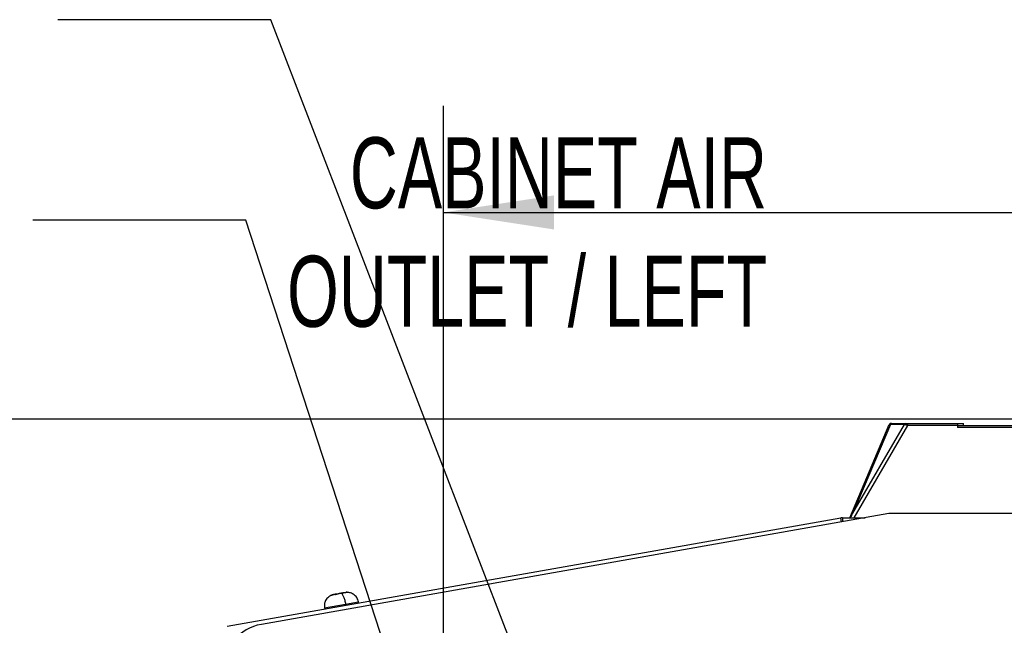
# Model space of a CAD drawing. Header units: millimetres. Extents: x 0 to 2794, y 0 to 2159.
# Tile 11 of 66: x 678 to 971, y 971 to 1152. Entities that reach past the tile are written whole.
import ezdxf

# ---------------------------------------------------------------- set-up
doc = ezdxf.new("R2010")
doc.units = ezdxf.units.MM
doc.header["$LTSCALE"] = 10
doc.layers.add('DIMENSIONS', color=140, linetype='Continuous', lineweight=25)
doc.styles.add('SLDTEXTSTYLE0', font='TXT', dxfattribs={"width": 0.7})
doc.dimstyles.new('SLDDIMSTYLE0', dxfattribs={"dimtxt": 21.580078, "dimasz": 33.02, "dimexe": 0, "dimexo": 0.0625, "dimgap": 5.39502, "dimtad": 0, "dimtih": 1, "dimtoh": 1, "dimdec": 1, "dimlfac": 0.8, "dimrnd": 1e-09, "dimzin": 12, "dimdsep": 46, "dimtxsty": 'SLDTEXTSTYLE0', "dimsah": 1, "dimcen": 0.09, "dimadec": 0, "dimazin": 3, "dimtfac": 1, "dimtdec": 1, "dimtofl": 0, "dimtmove": 0, "dimatfit": 3, "dimfxl": 0, "dimfrac": 2, "dimtolj": 1, "dimtzin": 12, "dimarcsym": 0})
doc.dimstyles.new('SLDDIMSTYLE1', dxfattribs={"dimtxt": 21.580078, "dimasz": 33.02, "dimexe": 0, "dimexo": 0.0625, "dimgap": 5.39502, "dimtad": 0, "dimtih": 1, "dimtoh": 1, "dimdec": 1, "dimlfac": 0.8, "dimrnd": 1e-09, "dimzin": 4, "dimdsep": 46, "dimtxsty": 'SLDTEXTSTYLE0', "dimsah": 1, "dimcen": 0.09, "dimadec": 0, "dimazin": 1, "dimtfac": 1, "dimtdec": 1, "dimtofl": 0, "dimtmove": 0, "dimatfit": 3, "dimfxl": 0, "dimfrac": 2, "dimtolj": 1, "dimtzin": 12, "dimarcsym": 0})
doc.dimstyles.new('SLDDIMSTYLE2', dxfattribs={"dimtxt": 0.18, "dimasz": 10.16, "dimexe": 0, "dimexo": 0.0625, "dimgap": 0, "dimtad": 0, "dimtih": 1, "dimtoh": 1, "dimdec": 0, "dimrnd": 1e-09, "dimzin": 0, "dimdsep": 46, "dimtxsty": 'Standard', "dimblk1": 'DOT', "dimblk2": 'DOT', "dimsah": 1, "dimcen": 0.09, "dimadec": 0, "dimazin": 0, "dimtfac": 10.16, "dimtdec": 0, "dimtofl": 0, "dimtmove": 0, "dimatfit": 3, "dimldrblk": 'DOT', "dimfxl": 0, "dimfrac": 2, "dimtolj": 1, "dimtzin": 0, "dimarcsym": 0})

# ---------------------------------------------------------------- blocks, each defined once
blk = doc.blocks.new('_D_4')
at = {"layer": 'DIMENSIONS'}
for p, q in [((804.02, 945.48), (804.02, 1126.13)), ((1416.52, 945.48), (1416.52, 1126.13)), ((804.02, 1094.38), (1034.21, 1094.38)), ((1063.46, 1094.38), (1056.21, 1094.38)), ((1056.21, 1094.38), (1056.21, 1060.08)), ((1145.54, 1094.38), (1152.78, 1094.38)), ((1152.78, 1094.38), (1152.78, 1060.08)), ((1416.52, 1094.38), (1174.78, 1094.38)), ((1056.21, 1060.08), (1063.46, 1060.08)), ((1152.78, 1060.08), (1145.54, 1060.08))]:
    blk.add_line(p, q, dxfattribs=at)
for points in [[(804.02, 1094.38), (837.04, 1089.3), (837.04, 1099.46)], [(1416.52, 1094.38), (1383.5, 1099.46), (1383.5, 1089.3)]]:
    blk.add_solid(points, dxfattribs=at)
at = {"layer": 'DIMENSIONS', "char_height": 21.167, "attachment_point": 1, "style": 'SLDTEXTSTYLE0'}
for s, insert in [('490.0', (1063.46, 1126.5)), ('19.29', (1063.46, 1087.37))]:
    blk.add_mtext(s, dxfattribs=dict(at, insert=insert))
blk = doc.blocks.new('_D_5')
at = {"layer": 'DIMENSIONS'}
for p, q in [((1076.04, 1032.78), (498.92, 1032.78)), ((530.67, 1032.78), (530.67, 726.47)), ((489.63, 687.34), (482.38, 687.34)), ((482.38, 687.34), (482.38, 653.04)), ((571.71, 687.34), (578.96, 687.34)), ((578.96, 687.34), (578.96, 653.04)), ((482.38, 653.04), (489.63, 653.04)), ((578.96, 653.04), (571.71, 653.04)), ((530.67, 382.15), (530.67, 648.21)), ((728.19, 382.15), (498.92, 382.15))]:
    blk.add_line(p, q, dxfattribs=at)
for points in [[(530.67, 1032.78), (525.59, 999.76), (535.75, 999.76)], [(530.67, 382.15), (535.75, 415.17), (525.59, 415.17)]]:
    blk.add_solid(points, dxfattribs=at)
at = {"layer": 'DIMENSIONS', "char_height": 21.167, "attachment_point": 1, "style": 'SLDTEXTSTYLE0'}
for s, insert in [('520.5', (489.63, 719.46)), ('20.49', (489.63, 680.33))]:
    blk.add_mtext(s, dxfattribs=dict(at, insert=insert))
blk = doc.blocks.new('_Dot')
at = {"color": 0, "linetype": 'ByBlock', "lineweight": -2}
blk.add_line((-0.5, 0), (-1, 0), dxfattribs=at)
at = {"color": 0, "linetype": 'ByBlock', "const_width": 0.5}
blk.add_lwpolyline([(-0.25, 0, 1), (0.25, 0, 1)], format="xyb", close=True, dxfattribs=at)

msp = doc.modelspace()

# ---------------------------------------------------------------- linework, layer by layer
for p, q in [((925.21, 1003.4), (936.98, 1031.15)), ((926.13, 1004.79), (941.49, 1031.15)), ((937.32, 1031.15), (926.13, 1004.79)), ((942.44, 1030.91), (926.41, 1003.4)), ((937, 1031.19), (936.98, 1031.15)), ((941.49, 1031.15), (937.32, 1031.15)), ((937.38, 1031.5), (937.35, 1031.49)), ((937.73, 1031.53), (941.9, 1031.53)), ((942.44, 1031.53), (957.24, 1031.53)), ((942.44, 1031.53), (942.44, 1030.91)), ((957.31, 1030.91), (942.44, 1030.91)), ((957.24, 1031.53), (959.09, 1031.53)), ((957.31, 1030.91), (957.31, 1030.29)), ((957.31, 1030.9), (1263.23, 1030.9)), ((959.16, 1030.91), (959.16, 1030.9)), ((1263.23, 1030.29), (957.31, 1030.29)), ((936.89, 1004.65), (749.76, 971.66)), ((1283.65, 1004.65), (936.89, 1004.65)), ((739.6, 971.1), (922.5, 1003.36)), ((922.71, 1002.15), (922.5, 1003.36)), ((923.04, 1003.4), (929.8, 1003.4)), ((923.04, 1003.4), (923.04, 1002.21)), ((774.87, 981.32), (774.91, 981.09)), ((768.59, 976.6), (774.87, 977.7)), ((774.87, 977.7), (778.69, 978.38)), ((774.93, 977.34), (774.87, 977.7)), ((778.75, 978.01), (778.69, 978.38)), ((768.59, 976.6), (768.66, 976.23))]:
    msp.add_line(p, q)
for centre, radius, start, end in [((937.78, 1031.06), 0.47, 96.7666, 169.4495), ((937.56, 1030.9), 0.625, 90, 111.1034), ((941.96, 1031.06), 0.47, 96.7666, 169.4495), ((923.04, 1000.28), 3.13, 90, 100), ((752.14, 958.12), 13.75, 100, 180)]:
    msp.add_arc(centre, radius, start, end)
for points, knots in [([(937.32, 1031.15), (937.29, 1031.15), (937.23, 1031.16), (937.16, 1031.16), (937.1, 1031.16), (937.05, 1031.16), (937.02, 1031.16), (936.99, 1031.16), (936.99, 1031.15), (936.98, 1031.15)], [0, 0, 0, 0, 0.143048, 0.285905, 0.428648, 0.571352, 0.714095, 0.856952, 1, 1, 1, 1]), ([(937.35, 1031.49), (937.32, 1031.48), (937.24, 1031.45), (937.14, 1031.37), (937.05, 1031.27), (937.01, 1031.19), (936.99, 1031.15)], [0, 0, 0, 0, 0.207218, 0.478161, 0.744292, 1, 1, 1, 1]), ([(937.56, 1031.53), (937.56, 1031.53), (937.57, 1031.53), (937.63, 1031.53), (937.67, 1031.53), (937.73, 1031.53)], [0, 0, 0, 0, 0.5, 0.5, 1, 1, 1, 1]), ([(942.44, 1030.91), (942.4, 1030.92), (942.32, 1030.94), (942.21, 1030.97), (942.1, 1031), (941.99, 1031.03), (941.9, 1031.05), (941.81, 1031.07), (941.73, 1031.09), (941.66, 1031.11), (941.6, 1031.12), (941.54, 1031.14), (941.51, 1031.14), (941.49, 1031.15)], [0, 0, 0, 0, 0.11582, 0.226645, 0.332476, 0.433318, 0.529174, 0.620051, 0.705954, 0.786891, 0.86287, 0.933902, 1, 1, 1, 1]), ([(941.9, 1031.53), (941.97, 1031.53), (942.05, 1031.53), (942.24, 1031.53), (942.34, 1031.53), (942.44, 1031.53)], [0, 0, 0, 0, 0.5, 0.5, 1, 1, 1, 1]), ([(957.24, 1031.53), (957.24, 1031.53), (957.25, 1031.53), (957.26, 1031.51), (957.27, 1031.48), (957.28, 1031.43), (957.29, 1031.35), (957.3, 1031.26), (957.3, 1031.15), (957.31, 1031.04), (957.31, 1030.95), (957.31, 1030.91)], [0, 0, 0, 0, 0.082713, 0.165833, 0.250734, 0.374472, 0.49988, 0.622522, 0.749263, 0.874592, 1, 1, 1, 1]), ([(959.16, 1030.91), (959.16, 1030.94), (959.16, 1030.99), (959.16, 1031.07), (959.16, 1031.16), (959.15, 1031.26), (959.14, 1031.35), (959.13, 1031.43), (959.12, 1031.48), (959.1, 1031.52), (959.09, 1031.53), (959.09, 1031.53)], [0, 0, 0, 0, 0.0826, 0.165695, 0.250709, 0.374378, 0.499846, 0.622347, 0.749176, 0.874463, 1, 1, 1, 1]), ([(772.09, 980.62), (772.07, 980.62), (772.02, 980.62), (771.95, 980.62), (771.85, 980.62), (771.74, 980.61), (771.59, 980.58), (771.44, 980.55), (771.27, 980.52), (771.09, 980.47), (770.97, 980.43), (770.91, 980.41)], [0, 0, 0, 0, 0.084696, 0.167429, 0.249628, 0.375215, 0.49977, 0.623965, 0.749532, 0.872581, 1, 1, 1, 1]), ([(771.7, 980.55), (771.75, 980.56), (771.85, 980.59), (772, 980.63), (772.14, 980.67), (772.28, 980.7), (772.42, 980.73), (772.51, 980.75), (772.56, 980.75)], [0, 0, 0, 0, 0.178525, 0.350585, 0.517368, 0.680183, 0.840506, 1, 1, 1, 1]), ([(772.62, 980.69), (772.6, 980.68), (772.55, 980.67), (772.47, 980.65), (772.39, 980.64), (772.29, 980.62), (772.18, 980.61), (772.12, 980.61), (772.09, 980.62)], [0, 0, 0, 0, 0.126553, 0.250836, 0.374972, 0.501056, 0.749674, 1, 1, 1, 1]), ([(772.76, 980.73), (772.74, 980.73), (772.7, 980.71), (772.65, 980.7), (772.62, 980.69)], [0, 0, 0, 0, 0.498667, 1, 1, 1, 1]), ([(773.54, 980.93), (773.49, 980.92), (773.38, 980.9), (773.22, 980.86), (773.07, 980.83), (772.91, 980.78), (772.81, 980.75), (772.76, 980.73)], [0, 0, 0, 0, 0.191439, 0.38456, 0.582142, 0.786586, 1, 1, 1, 1]), ([(774.41, 981.02), (774.36, 981.02), (774.26, 981.02), (774.12, 981.01), (773.95, 980.99), (773.76, 980.96), (773.61, 980.94), (773.54, 980.93)], [0, 0, 0, 0, 0.171051, 0.336912, 0.499484, 0.751188, 1, 1, 1, 1]), ([(773.54, 980.93), (773.64, 980.89), (773.76, 980.79), (774.01, 980.44), (774.14, 980.19), (774.39, 979.58), (774.51, 979.22), (774.72, 978.47), (774.8, 978.07), (774.87, 977.7)], [0, 0, 0, 0, 0.25, 0.25, 0.5, 0.5, 0.75, 0.75, 1, 1, 1, 1]), ([(774.02, 980.96), (774.16, 981.01), (774.38, 981.1), (774.76, 981.13), (774.9, 981.14)], [0, 0, 0, 0, 0.64001, 1, 1, 1, 1]), ([(774.57, 981.03), (774.54, 981.03), (774.49, 981.03), (774.44, 981.03), (774.41, 981.02)], [0, 0, 0, 0, 0.500617, 1, 1, 1, 1]), ([(774.91, 981.11), (774.91, 981.11), (774.91, 981.1), (774.9, 981.09), (774.87, 981.08), (774.83, 981.07), (774.77, 981.06), (774.71, 981.05), (774.64, 981.04), (774.59, 981.03), (774.57, 981.03)], [0, 0, 0, 0, 0.126381, 0.250383, 0.374231, 0.500072, 0.624694, 0.750234, 0.875429, 1, 1, 1, 1]), ([(775.38, 981.2), (775.35, 981.2), (775.3, 981.2), (775.22, 981.2), (775.14, 981.2), (775.07, 981.19), (775, 981.18), (774.95, 981.17), (774.92, 981.16), (774.9, 981.14), (774.91, 981.12), (774.91, 981.11)], [0, 0, 0, 0, 0.08485, 0.167614, 0.249627, 0.375231, 0.499768, 0.624012, 0.749532, 0.872779, 1, 1, 1, 1]), ([(778.69, 978.38), (778.56, 978.81), (778.28, 979.72), (777.28, 980.65), (776.14, 981.16), (775.39, 981.18), (775.03, 981.2)], [0, 0, 0, 0, 0.26773, 0.556602, 0.784654, 1, 1, 1, 1]), ([(775.47, 981.18), (775.47, 981.18), (775.47, 981.18), (775.46, 981.19), (775.43, 981.19), (775.4, 981.19), (775.38, 981.2)], [0, 0, 0, 0, 0.16578, 0.334143, 0.669342, 1, 1, 1, 1]), ([(771.07, 980.5), (770.64, 980.31), (769.75, 979.93), (768.9, 978.85), (768.5, 977.68), (768.56, 976.95), (768.59, 976.6)], [0, 0, 0, 0, 0.276089, 0.567378, 0.791504, 1, 1, 1, 1]), ([(770.91, 980.41), (770.89, 980.4), (770.85, 980.39), (770.8, 980.37), (770.75, 980.35), (770.71, 980.34), (770.67, 980.33), (770.66, 980.33), (770.67, 980.34), (770.69, 980.35), (770.72, 980.37), (770.74, 980.38)], [0, 0, 0, 0, 0.082901, 0.166253, 0.25116, 0.376837, 0.500178, 0.62346, 0.74915, 0.875665, 1, 1, 1, 1]), ([(770.74, 980.38), (770.88, 980.43), (771.12, 980.52), (771.15, 980.49), (771.16, 980.47)], [0, 0, 0, 0, 0.616684, 1, 1, 1, 1])]:
    msp.add_open_spline(points, degree=3, knots=knots)
msp.add_open_spline([(925.44, 1003.4), (925.67, 1003.86), (925.9, 1004.33), (926.13, 1004.79)], degree=3)

# ---------------------------------------------------------------- texts
at = {"layer": 'DIMENSIONS', "insert": (900.54, 1116.76), "char_height": 21.1667, "attachment_point": 3, "style": 'SLDTEXTSTYLE0'}
msp.add_mtext('CABINET AIR^JOUTLET / LEFT', dxfattribs=at)

# ---------------------------------------------------------------- dimensions: what is measured, and where the dimension line sits
at = {"layer": 'DIMENSIONS'}
dim = msp.add_linear_dim(base=(804.02, 1094.38), p1=(1416.52, 932.78), p2=(804.02, 932.78), dimstyle='SLDDIMSTYLE1', dxfattribs=at)
dim.commit()
dim.dimension.update_dxf_attribs({"geometry": '_D_4', "text_midpoint": (1104.5, 1094.38), "dimtype": 160})
dim = msp.add_linear_dim(base=(530.67, 382.15), p1=(1088.74, 1032.78), p2=(740.89, 382.15), angle=90, dimstyle='SLDDIMSTYLE0', dxfattribs=at)
dim.commit()
dim.dimension.update_dxf_attribs({"geometry": '_D_5', "text_midpoint": (530.67, 687.34), "dimtype": 160})

# ---------------------------------------------------------------- leaders
for points in [[(840.54, 923.73), (752.54, 1151.79), (689.04, 1151.79)], [(831.14, 828.53), (745.09, 1092.12), (681.59, 1092.12)]]:
    msp.add_leader(points, dimstyle='SLDDIMSTYLE2', dxfattribs=at)

doc.saveas('drawing.dxf')
